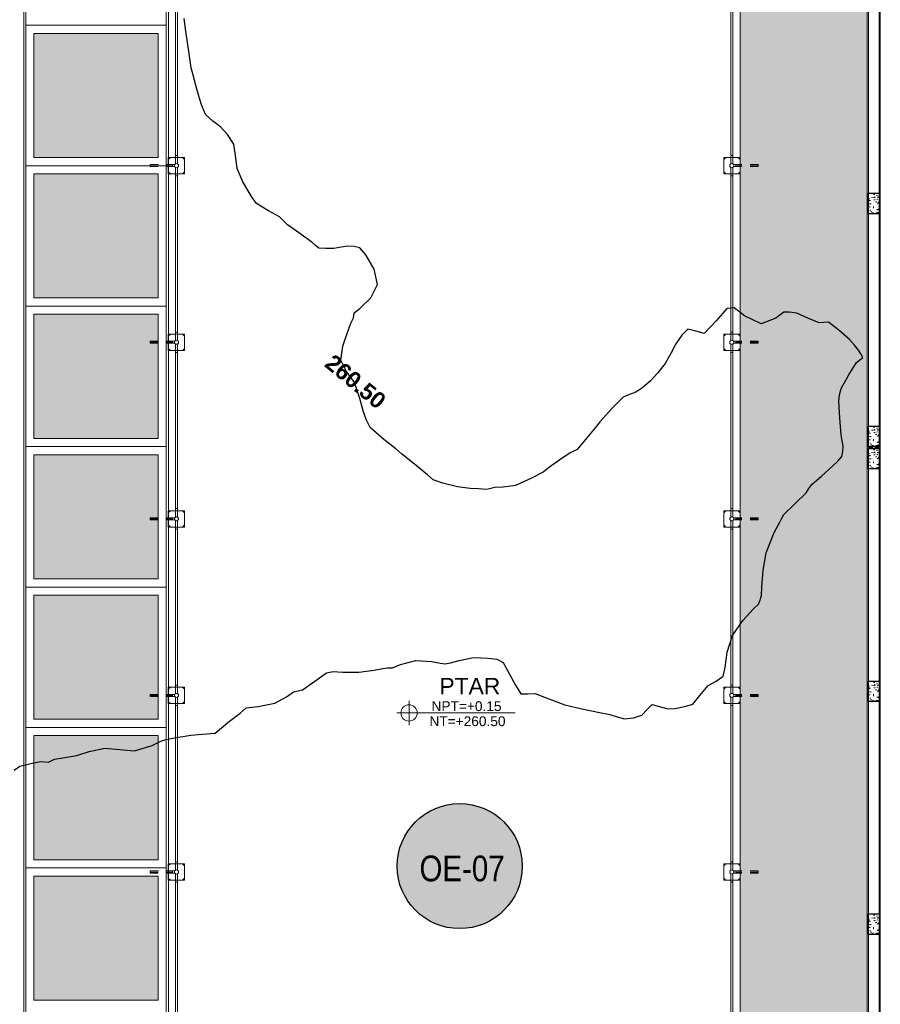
# Model space of a CAD drawing. Header units: millimetres. Extents: x -8931983 to 9630244, y 4 to 18563053.
# Tile 203 of 256: x 349151 to 349162, y 9281964 to 9281976. Entities that reach past the tile are written whole.
import ezdxf

# ---------------------------------------------------------------- set-up
doc = ezdxf.new("R2010")
doc.units = ezdxf.units.MM
doc.linetypes.add('CONTINUA', pattern=[0])
doc.linetypes.add('RAYITAS', pattern=[0.375, 0.25, -0.125])
for name, color, linetype, lineweight in [('.', 7, 'Continuous', 0), ('0_ CUNETAS', 151, 'Continuous', 5), ('13.-ALE_PRESENTACION', 7, 'Continuous', 0), ('2', 30, 'Continuous', 13), ('Cerco Perimetrico', 151, 'Continuous', 18), ('CUNETAS', 5, 'Continuous', 0), ('G-ANNO-DIMS', 7, 'Continuous', 5), ('HIERVA', 108, 'Continuous', 0), ('JUNTAS DE DILATACIÓN', 160, 'CONTINUA', 9), ('MALLA TUB', 2, 'Continuous', 5), ('TARRAJEO', 32, 'Continuous', 0), ('TEXTO AMBIENTES', 7, 'Continuous', 30), ('vereda', 254, 'Continuous', 5)]:
    doc.layers.add(name, color=color, linetype=linetype, lineweight=lineweight)
for name, color, linetype, lineweight, true_color in [('0_COLUMNA ACHURADO', 250, 'Continuous', 0, 0x363636), ('0_PISOS', 252, 'Continuous', 0, 0x8a8a8a), ('PISO Cemento pulido', 254, 'Continuous', 5, 0xd1d1d1)]:
    doc.layers.add(name, color=color, linetype=linetype, lineweight=lineweight, true_color=true_color)
for name, color, linetype in [('A-PUERTAS', 1, 'Continuous'), ('C-TOPO', 7, 'Continuous'), ('C-TOPO-TEXT', 7, 'Continuous'), ('COLUMNA T.E', 6, 'Continuous'), ('LCOTAS', 7, 'Continuous')]:
    doc.layers.add(name, color=color, linetype=linetype)
doc.styles.add('Arial_1', font='arial.ttf', dxfattribs={"height": 0.15})
doc.styles.add('Cota B', font='swissck.ttf')
doc.styles.get("Standard").update_dxf_attribs({"font": 'arial.ttf'})

# ---------------------------------------------------------------- blocks, each defined once
blk = doc.blocks.new('topooooo')
at = {"layer": 'C-TOPO', "color": 252, "linetype": 'Continuous', "lineweight": 25, "true_color": 0x939598, "elevation": 2.118, "flags": 128}
blk.add_lwpolyline([(-105.713, -168.232), (-105.69, -168.152), (-105.606, -168.039), (-105.528, -167.944), (-105.453, -167.889), (-105.416, -167.814), (-105.348, -167.737), (-105.236, -167.606), (-105.15, -167.472), (-105.028, -167.316), (-104.876, -167.214), (-104.73, -167.112), (-104.605, -166.923), (-104.555, -166.814), (-104.528, -166.769), (-104.453, -166.678), (-104.319, -166.523), (-104.183, -166.388), (-104.106, -166.314), (-104.096, -166.246), (-104.063, -166.091), (-104.028, -165.931), (-104.02, -165.881), (-104.01, -165.832), (-103.908, -165.725), (-103.776, -165.566), (-103.717, -165.416), (-103.688, -165.314), (-103.653, -165.268), (-103.619, -165.223), (-103.572, -165.047), (-103.528, -164.877), (-103.474, -164.814), (-103.379, -164.742), (-103.226, -164.616), (-103.097, -164.478), (-103.028, -164.397), (-102.99, -164.352), (-102.945, -164.314), (-102.893, -164.218), (-102.779, -164.063), (-102.624, -163.949), (-102.528, -163.897), (-102.476, -163.866), (-102.433, -163.814), (-102.372, -163.725), (-102.258, -163.584), (-102.118, -163.476), (-102.028, -163.419), (-101.942, -163.4), (-101.838, -163.442), (-101.648, -163.52), (-101.528, -163.558), (-101.463, -163.506), (-101.398, -163.444), (-101.26, -163.4), (-101.028, -163.319), (-100.837, -163.226), (-100.641, -163.12), (-100.528, -163.059), (-100.44, -163.025), (-100.356, -162.986), (-100.28, -162.904), (-100.22, -162.814), (-100.216, -162.722), (-100.207, -162.635), (-100.121, -162.594), (-100.028, -162.557), (-99.964, -162.494), (-99.91, -162.432), (-99.864, -162.374), (-99.826, -162.314), (-99.826, -162.178), (-99.826, -162.016), (-99.787, -161.914), (-99.758, -161.814), (-99.808, -161.717), (-99.906, -161.555), (-99.987, -161.355), (-100.009, -161.133), (-99.997, -160.939), (-99.987, -160.855), (-99.999, -160.814), (-100.002, -160.807), (-100.017, -160.775), (-100.028, -160.752), (-100.087, -160.672), (-100.207, -160.5), (-100.314, -160.314), (-100.396, -160.059), (-100.426, -159.916), (-100.439, -159.865), (-100.449, -159.814), (-100.429, -159.626), (-100.407, -159.435), (-100.413, -159.374), (-100.418, -159.314), (-100.392, -159.152), (-100.365, -158.977), (-100.355, -158.89), (-100.352, -158.814), (-100.383, -158.759), (-100.42, -158.706), (-100.472, -158.662), (-100.528, -158.616), (-100.671, -158.468), (-100.815, -158.314), (-100.857, -158.248), (-100.892, -158.178), (-100.925, -157.99), (-100.949, -157.814), (-100.93, -157.716), (-100.976, -157.696), (-101.028, -157.68), (-101.102, -157.664), (-101.194, -157.648), (-101.369, -157.644), (-101.528, -157.648), (-101.57, -157.688), (-101.611, -157.731), (-101.755, -157.774), (-101.896, -157.814), (-101.978, -157.864), (-102.028, -157.906), (-102.057, -158.024), (-102.151, -158.191), (-102.369, -158.244), (-102.528, -158.25), (-102.592, -158.314), (-102.595, -158.509), (-102.615, -158.727), (-102.707, -158.771), (-102.798, -158.814), (-102.81, -158.917), (-102.798, -159.044), (-102.774, -159.168), (-102.748, -159.314), (-102.742, -159.466), (-102.748, -159.594), (-102.77, -159.716), (-102.797, -159.814), (-102.841, -159.887), (-102.882, -159.96), (-102.896, -160.143), (-102.903, -160.314), (-102.905, -160.375), (-102.906, -160.436), (-102.906, -160.628), (-102.906, -160.814), (-102.943, -160.899), (-102.985, -161.046), (-103.028, -161.194), (-103.039, -161.243), (-103.05, -161.292), (-103.112, -161.442), (-103.207, -161.635), (-103.311, -161.746), (-103.386, -161.814), (-103.416, -161.855), (-103.447, -161.895), (-103.487, -161.926), (-103.528, -161.956), (-103.61, -162.015), (-103.743, -162.099), (-103.91, -162.177), (-104.028, -162.224), (-104.12, -162.222), (-104.324, -162.222), (-104.528, -162.222), (-104.62, -162.222), (-104.805, -162.228), (-105.028, -162.222), (-105.128, -162.177), (-105.225, -162.117), (-105.352, -162.027), (-105.528, -161.918), (-105.69, -161.875), (-105.831, -161.814), (-105.923, -161.665), (-105.997, -161.477), (-106.028, -161.38), (-106.043, -161.314), (-106.076, -161.266), (-106.057, -161.178), (-106.036, -160.993), (-106.076, -160.814), (-106.228, -160.696), (-106.419, -160.627), (-106.528, -160.605), (-106.594, -160.638), (-106.657, -160.685), (-106.711, -160.747), (-106.769, -160.814), (-106.845, -160.88), (-106.912, -160.93), (-106.969, -160.93), (-107.028, -160.926), (-107.207, -160.939), (-107.391, -160.951), (-107.46, -160.945), (-107.528, -160.941), (-107.68, -160.969), (-107.848, -160.994), (-107.939, -160.972), (-108.028, -160.941), (-108.147, -160.896), (-108.307, -160.814), (-108.424, -160.705), (-108.528, -160.612), (-108.661, -160.57), (-108.789, -160.553), (-108.91, -160.558), (-109.028, -160.553), (-109.148, -160.486), (-109.304, -160.38), (-109.397, -160.314), (-109.463, -160.27), (-109.528, -160.224), (-109.655, -160.109), (-109.863, -159.918), (-109.975, -159.814)], dxfattribs=at)
at = {"layer": 'C-TOPO-TEXT', "color": 252, "linetype": 'Continuous', "lineweight": -3, "true_color": 0x939598, "insert": (-105.525, -161.903, 2.118), "char_height": 0.2, "attachment_point": 5, "line_spacing_factor": 0.5}
blk.add_mtext('{\\fArial|b1|i0|c0|p34;260.50}', dxfattribs=at)
blk = doc.blocks.new('Cotas de elevación - M_Cota de elevación - Destino rellenado-517392-Nivel 1')
at = {"layer": 'G-ANNO-DIMS'}
for p, q in [((0, -0.0015), (0, 0.0015)), ((-0.0015, 0), (0.013, 0))]:
    blk.add_line(p, q, dxfattribs=at)
blk.add_circle((0, 0), 0.001, dxfattribs=at)
blk = doc.blocks.new('red drenaje')
at = {"layer": '0_ CUNETAS', "lineweight": 0}
blk.add_line((0.4, 70.003), (0.4, 38.673), dxfattribs=at)
blk = doc.blocks.new('PTAR CERCO')
at = {"layer": '2'}
for points in [[(3099.326, 2009.013), (3099.526, 2009.013), (3099.526, 2009.213), (3099.326, 2009.213)], [(3106.326, 2009.013), (3106.126, 2009.013), (3106.126, 2009.213), (3106.326, 2009.213)], [(3099.326, 2006.851), (3099.526, 2006.851), (3099.526, 2007.051), (3099.326, 2007.051)], [(3106.326, 2006.851), (3106.126, 2006.851), (3106.126, 2007.051), (3106.326, 2007.051)], [(3099.326, 2004.688), (3099.526, 2004.688), (3099.526, 2004.888), (3099.326, 2004.888)], [(3106.326, 2004.688), (3106.126, 2004.688), (3106.126, 2004.888), (3106.326, 2004.888)], [(3099.326, 2002.526), (3099.526, 2002.526), (3099.526, 2002.726), (3099.326, 2002.726)], [(3106.326, 2002.526), (3106.126, 2002.526), (3106.126, 2002.726), (3106.326, 2002.726)], [(3099.326, 2000.363), (3099.526, 2000.363), (3099.526, 2000.563), (3099.326, 2000.563)], [(3106.326, 2000.363), (3106.126, 2000.363), (3106.126, 2000.563), (3106.326, 2000.563)]]:
    blk.add_lwpolyline(points, close=True, dxfattribs=at)
for points in [[(3099.326, 2009.188), (3099.351, 2009.213)], [(3099.526, 2009.188), (3099.501, 2009.213)], [(3106.126, 2009.188), (3106.151, 2009.213)], [(3106.326, 2009.188), (3106.301, 2009.213)], [(3099.326, 2009.038), (3099.351, 2009.013)], [(3099.526, 2009.038), (3099.501, 2009.013)], [(3106.126, 2009.038), (3106.151, 2009.013)], [(3106.326, 2009.038), (3106.301, 2009.013)], [(3099.326, 2007.026), (3099.351, 2007.051)], [(3099.526, 2007.026), (3099.501, 2007.051)], [(3106.126, 2007.026), (3106.151, 2007.051)], [(3106.326, 2007.026), (3106.301, 2007.051)], [(3099.326, 2006.876), (3099.351, 2006.851)], [(3099.526, 2006.876), (3099.501, 2006.851)], [(3106.126, 2006.876), (3106.151, 2006.851)], [(3106.326, 2006.876), (3106.301, 2006.851)], [(3099.326, 2004.863), (3099.351, 2004.888)], [(3099.526, 2004.863), (3099.501, 2004.888)], [(3106.126, 2004.863), (3106.151, 2004.888)], [(3106.326, 2004.863), (3106.301, 2004.888)], [(3099.326, 2004.713), (3099.351, 2004.688)], [(3099.526, 2004.713), (3099.501, 2004.688)], [(3106.126, 2004.713), (3106.151, 2004.688)], [(3106.326, 2004.713), (3106.301, 2004.688)], [(3099.326, 2002.701), (3099.351, 2002.726)], [(3099.526, 2002.701), (3099.501, 2002.726)], [(3106.126, 2002.701), (3106.151, 2002.726)], [(3106.326, 2002.701), (3106.301, 2002.726)], [(3099.326, 2002.551), (3099.351, 2002.526)], [(3099.526, 2002.551), (3099.501, 2002.526)], [(3106.126, 2002.551), (3106.151, 2002.526)], [(3106.326, 2002.551), (3106.301, 2002.526)], [(3099.326, 2000.538), (3099.351, 2000.563)], [(3099.526, 2000.538), (3099.501, 2000.563)], [(3106.126, 2000.538), (3106.151, 2000.563)], [(3106.326, 2000.538), (3106.301, 2000.563)], [(3099.326, 2000.388), (3099.351, 2000.363)], [(3099.526, 2000.388), (3099.501, 2000.363)], [(3106.126, 2000.388), (3106.151, 2000.363)], [(3106.326, 2000.388), (3106.301, 2000.363)]]:
    blk.add_lwpolyline(points, dxfattribs=at)
at = {"layer": 'A-PUERTAS', "color": 1, "linetype": 'RAYITAS', "lineweight": 0, "ltscale": 0.3}
for p, q in [((3099.103, 2009.113), (3099.376, 2009.113)), ((3106.549, 2009.113), (3106.276, 2009.113)), ((3099.103, 2006.951), (3099.376, 2006.951)), ((3106.549, 2006.951), (3106.276, 2006.951)), ((3099.103, 2004.788), (3099.376, 2004.788)), ((3106.549, 2004.788), (3106.276, 2004.788)), ((3099.103, 2002.626), (3099.376, 2002.626)), ((3106.549, 2002.626), (3106.276, 2002.626)), ((3099.103, 2000.463), (3099.376, 2000.463)), ((3106.549, 2000.463), (3106.276, 2000.463))]:
    blk.add_line(p, q, dxfattribs=at)
for points in [[(3099.405, 2009.126), (3099.103, 2009.126)], [(3099.103, 2009.126), (3099.103, 2009.101)], [(3099.103, 2009.101), (3099.405, 2009.101)], [(3106.248, 2009.126), (3106.549, 2009.126)], [(3106.549, 2009.101), (3106.248, 2009.101)], [(3106.549, 2009.126), (3106.549, 2009.101)], [(3099.103, 2006.963), (3099.103, 2006.938)], [(3099.405, 2006.963), (3099.103, 2006.963)], [(3099.103, 2006.938), (3099.405, 2006.938)], [(3106.248, 2006.963), (3106.549, 2006.963)], [(3106.549, 2006.938), (3106.248, 2006.938)], [(3106.549, 2006.963), (3106.549, 2006.938)], [(3099.103, 2004.801), (3099.103, 2004.776)], [(3099.405, 2004.801), (3099.103, 2004.801)], [(3099.103, 2004.776), (3099.405, 2004.776)], [(3106.248, 2004.801), (3106.549, 2004.801)], [(3106.549, 2004.776), (3106.248, 2004.776)], [(3106.549, 2004.801), (3106.549, 2004.776)], [(3099.405, 2002.638), (3099.103, 2002.638)], [(3099.103, 2002.638), (3099.103, 2002.613)], [(3099.103, 2002.613), (3099.405, 2002.613)], [(3106.248, 2002.638), (3106.549, 2002.638)], [(3106.549, 2002.613), (3106.248, 2002.613)], [(3106.549, 2002.638), (3106.549, 2002.613)], [(3099.405, 2000.476), (3099.103, 2000.476)], [(3099.103, 2000.476), (3099.103, 2000.451)], [(3099.103, 2000.451), (3099.405, 2000.451)], [(3106.248, 2000.476), (3106.549, 2000.476)], [(3106.549, 2000.451), (3106.248, 2000.451)], [(3106.549, 2000.476), (3106.549, 2000.451)]]:
    blk.add_lwpolyline(points, dxfattribs=at)
at = {"layer": 'MALLA TUB', "color": 251, "true_color": 0x636466}
for p, q in [((3099.439, 2009.238), (3099.414, 2009.238)), ((3106.214, 2009.238), (3106.239, 2009.238)), ((3099.439, 2008.988), (3099.414, 2008.988)), ((3106.214, 2008.988), (3106.239, 2008.988)), ((3099.439, 2007.076), (3099.414, 2007.076)), ((3106.214, 2007.076), (3106.239, 2007.076)), ((3099.439, 2006.826), (3099.414, 2006.826)), ((3106.214, 2006.826), (3106.239, 2006.826)), ((3099.439, 2004.913), (3099.414, 2004.913)), ((3106.214, 2004.913), (3106.239, 2004.913)), ((3099.439, 2004.663), (3099.414, 2004.663)), ((3106.214, 2004.663), (3106.239, 2004.663)), ((3099.439, 2002.751), (3099.414, 2002.751)), ((3106.214, 2002.751), (3106.239, 2002.751)), ((3099.439, 2002.501), (3099.414, 2002.501)), ((3106.214, 2002.501), (3106.239, 2002.501)), ((3099.439, 2000.588), (3099.414, 2000.588)), ((3106.214, 2000.588), (3106.239, 2000.588)), ((3099.439, 2000.338), (3099.414, 2000.338)), ((3106.214, 2000.338), (3106.239, 2000.338))]:
    blk.add_line(p, q, dxfattribs=at)
for points in [[(3099.414, 2009.135), (3099.414, 2011.254)], [(3099.439, 2009.135), (3099.439, 2011.254)], [(3106.214, 2009.135), (3106.214, 2011.254)], [(3106.239, 2009.135), (3106.239, 2011.254)], [(3099.405, 2009.101), (3099.376, 2009.101), (3099.376, 2009.126), (3099.405, 2009.126)], [(3099.414, 2006.972), (3099.414, 2009.091)], [(3099.439, 2006.972), (3099.439, 2009.091)], [(3106.214, 2006.972), (3106.214, 2009.091)], [(3106.239, 2006.972), (3106.239, 2009.091)], [(3106.248, 2009.101), (3106.276, 2009.101), (3106.276, 2009.126), (3106.248, 2009.126)], [(3099.405, 2006.938), (3099.376, 2006.938), (3099.376, 2006.963), (3099.405, 2006.963)], [(3099.414, 2004.81), (3099.414, 2006.929)], [(3099.439, 2004.81), (3099.439, 2006.929)], [(3106.214, 2004.81), (3106.214, 2006.929)], [(3106.239, 2004.81), (3106.239, 2006.929)], [(3106.248, 2006.938), (3106.276, 2006.938), (3106.276, 2006.963), (3106.248, 2006.963)], [(3099.405, 2004.776), (3099.376, 2004.776), (3099.376, 2004.801), (3099.405, 2004.801)], [(3099.414, 2002.647), (3099.414, 2004.766)], [(3099.439, 2002.647), (3099.439, 2004.766)], [(3106.214, 2002.647), (3106.214, 2004.766)], [(3106.239, 2002.647), (3106.239, 2004.766)], [(3106.248, 2004.776), (3106.276, 2004.776), (3106.276, 2004.801), (3106.248, 2004.801)], [(3099.405, 2002.613), (3099.376, 2002.613), (3099.376, 2002.638), (3099.405, 2002.638)], [(3099.414, 2000.485), (3099.414, 2002.604)], [(3099.439, 2000.485), (3099.439, 2002.604)], [(3106.214, 2000.485), (3106.214, 2002.604)], [(3106.239, 2000.485), (3106.239, 2002.604)], [(3106.248, 2002.613), (3106.276, 2002.613), (3106.276, 2002.638), (3106.248, 2002.638)], [(3099.405, 2000.451), (3099.376, 2000.451), (3099.376, 2000.476), (3099.405, 2000.476)], [(3099.414, 1998.322), (3099.414, 2000.441)], [(3099.439, 1998.322), (3099.439, 2000.441)], [(3106.214, 1998.322), (3106.214, 2000.441)], [(3106.239, 1998.322), (3106.239, 2000.441)], [(3106.248, 2000.451), (3106.276, 2000.451), (3106.276, 2000.476), (3106.248, 2000.476)]]:
    blk.add_lwpolyline(points, dxfattribs=at)
for centre in [(3099.426, 2009.113), (3106.226, 2009.113), (3099.426, 2006.951), (3106.226, 2006.951), (3099.426, 2004.788), (3106.226, 2004.788), (3099.426, 2002.626), (3106.226, 2002.626), (3099.426, 2000.463), (3106.226, 2000.463)]:
    blk.add_circle(centre, 0.025, dxfattribs=at)

msp = doc.modelspace()

# ---------------------------------------------------------------- hatches: boundary and pattern name
at = {"layer": '.', "true_color": 0xadddf7, "transparency": 33554572}
h = msp.add_hatch(color=141, dxfattribs=at)
h.dxf.hatch_style = 1
h.paths.add_polyline_path([(349161.92152, 9281970.78139), (349161.92152, 9281970.80639), (349161.76152, 9281970.80639), (349161.76152, 9281970.78139)])
at = {"lineweight": 30, "true_color": 0xadddf7}
h = msp.add_hatch(color=141, dxfattribs=at)
h.dxf.hatch_style = 1
edge = h.paths.add_edge_path()
edge.add_arc((349156.77209, 9281965.66676), 0.76568, 0, 360)
at = {"layer": '0_COLUMNA ACHURADO'}
h = msp.add_hatch(dxfattribs=at)
h.set_pattern_fill('AR-CONC', color=256, scale=0.00088, angle=180)
h.set_pattern_definition([(229.9999995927, (9631079.37741, 8932852.85994), (-0.1603225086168, 0.014026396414), [0.016764, -0.184404]), (174.9999995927, (9631079.37741, 8932852.85994), (0.0310142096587, -0.1681300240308), [0.0134112, -0.1475237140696]), (280.4514442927, (9631079.36405, 8932852.86111), (-0.129308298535, -0.1541036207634), [0.014247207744, -0.156719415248]), (226.1841995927, (9631079.37741, 8932852.81524), (-0.238549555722, 0.0369972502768), [0.025146, -0.276606]), (276.6355572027, (9631079.35753, 8932852.81832), (-0.2089156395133, -0.217734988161), [0.021370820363, -0.235079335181]), (171.1841507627, (9631079.37741, 8932852.81524), (-0.208915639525, -0.21773498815), [0.0201167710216, -0.2212845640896]), (200.9999995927, (9631079.35506, 8932852.82641), (-0.133420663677, 0.0899933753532), [0.016764, -0.184404]), (145.9999995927, (9631079.35506, 8932852.82641), (-0.0543857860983, -0.162085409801), [0.0134112, -0.1475232]), (251.4514445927, (9631079.34394, 8932852.83391), (-0.1878064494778, -0.0720920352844), [0.014247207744, -0.156719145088]), (217.49999959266, (9631079.377413, 8932852.85994), (-0.00271797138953, -0.07440843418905), [0, -0.14573504, 0, -0.1497584, 0, -0.148082]), (187.4999995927, (9631079.37741, 8932852.85994), (-0.05880130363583, -0.0881589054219), [0, -0.08538464, 0, -0.14238224, 0, -0.0564388]), (147.49999959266, (9631079.42726, 8932852.85994), (-0.119319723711, 0.00504129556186), [0, -0.05588, 0, -0.1743456, 0, -0.2313432]), (137.4999995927, (9631079.44961, 8932852.85994), (-0.1303536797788, -0.0223753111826), [0, -0.072644, 0, -0.11578336, 0, -0.1642872])])
h.paths.add_polyline_path([(349161.90652, 9281973.90639), (349161.77652, 9281973.90639), (349161.77652, 9281973.65639), (349161.90652, 9281973.65639)])
h = msp.add_hatch(dxfattribs=at)
h.set_pattern_fill('AR-CONC', color=256, scale=0.00088, angle=180)
h.set_pattern_definition([(229.9999995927, (9631079.37742, 8932850.00994), (-0.1603225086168, 0.014026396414), [0.016764, -0.184404]), (174.9999995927, (9631079.37742, 8932850.00994), (0.0310142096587, -0.1681300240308), [0.0134112, -0.1475237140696]), (280.4514442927, (9631079.36406, 8932850.01111), (-0.129308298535, -0.1541036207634), [0.014247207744, -0.156719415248]), (226.1841995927, (9631079.37742, 8932849.96524), (-0.238549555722, 0.0369972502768), [0.025146, -0.276606]), (276.6355572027, (9631079.35754, 8932849.96832), (-0.2089156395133, -0.217734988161), [0.021370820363, -0.235079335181]), (171.1841507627, (9631079.37742, 8932849.96524), (-0.208915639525, -0.21773498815), [0.0201167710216, -0.2212845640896]), (200.9999995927, (9631079.35506, 8932849.97641), (-0.133420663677, 0.0899933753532), [0.016764, -0.184404]), (145.9999995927, (9631079.35506, 8932849.97641), (-0.0543857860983, -0.162085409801), [0.0134112, -0.1475232]), (251.4514445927, (9631079.34395, 8932849.98391), (-0.1878064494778, -0.0720920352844), [0.014247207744, -0.156719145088]), (217.49999959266, (9631079.377417, 8932850.00994), (-0.00271797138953, -0.07440843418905), [0, -0.14573504, 0, -0.1497584, 0, -0.148082]), (187.4999995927, (9631079.37742, 8932850.00994), (-0.05880130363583, -0.0881589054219), [0, -0.08538464, 0, -0.14238224, 0, -0.0564388]), (147.49999959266, (9631079.42726, 8932850.00994), (-0.119319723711, 0.00504129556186), [0, -0.05588, 0, -0.1743456, 0, -0.2313432]), (137.4999995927, (9631079.44961, 8932850.00994), (-0.1303536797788, -0.0223753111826), [0, -0.072644, 0, -0.11578336, 0, -0.1642872])])
h.paths.add_polyline_path([(349161.90652, 9281971.05639), (349161.77652, 9281971.05639), (349161.77652, 9281970.80639), (349161.90652, 9281970.80639)])
h = msp.add_hatch(dxfattribs=at)
h.set_pattern_fill('AR-CONC', color=256, scale=0.00088, angle=180)
h.set_pattern_definition([(229.9999995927, (9631079.37741, 8932849.73494), (-0.1603225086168, 0.014026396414), [0.016764, -0.184404]), (174.9999995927, (9631079.37741, 8932849.73494), (0.0310142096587, -0.1681300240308), [0.0134112, -0.1475237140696]), (280.4514442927, (9631079.36405, 8932849.73611), (-0.129308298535, -0.1541036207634), [0.014247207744, -0.156719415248]), (226.1841995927, (9631079.37741, 8932849.69024), (-0.238549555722, 0.0369972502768), [0.025146, -0.276606]), (276.6355572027, (9631079.35753, 8932849.69332), (-0.2089156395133, -0.217734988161), [0.021370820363, -0.235079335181]), (171.1841507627, (9631079.37741, 8932849.69024), (-0.208915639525, -0.21773498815), [0.0201167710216, -0.2212845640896]), (200.9999995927, (9631079.35506, 8932849.70141), (-0.133420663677, 0.0899933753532), [0.016764, -0.184404]), (145.9999995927, (9631079.35506, 8932849.70141), (-0.0543857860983, -0.162085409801), [0.0134112, -0.1475232]), (251.4514445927, (9631079.34394, 8932849.70891), (-0.1878064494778, -0.0720920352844), [0.014247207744, -0.156719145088]), (217.49999959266, (9631079.377413, 8932849.73494), (-0.00271797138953, -0.07440843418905), [0, -0.14573504, 0, -0.1497584, 0, -0.148082]), (187.4999995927, (9631079.37741, 8932849.73494), (-0.05880130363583, -0.0881589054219), [0, -0.08538464, 0, -0.14238224, 0, -0.0564388]), (147.49999959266, (9631079.42726, 8932849.73494), (-0.119319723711, 0.00504129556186), [0, -0.05588, 0, -0.1743456, 0, -0.2313432]), (137.4999995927, (9631079.44961, 8932849.73494), (-0.1303536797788, -0.0223753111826), [0, -0.072644, 0, -0.11578336, 0, -0.1642872])])
h.paths.add_polyline_path([(349161.90652, 9281970.78139), (349161.77652, 9281970.78139), (349161.77652, 9281970.53139), (349161.90652, 9281970.53139)])
h = msp.add_hatch(dxfattribs=at)
h.set_pattern_fill('AR-CONC', color=256, scale=0.00088, angle=180)
h.set_pattern_definition([(229.9999995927, (9631079.37741, 8932846.88494), (-0.1603225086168, 0.014026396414), [0.016764, -0.184404]), (174.9999995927, (9631079.37741, 8932846.88494), (0.0310142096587, -0.1681300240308), [0.0134112, -0.1475237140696]), (280.4514442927, (9631079.36405, 8932846.88611), (-0.129308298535, -0.1541036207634), [0.014247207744, -0.156719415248]), (226.1841995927, (9631079.37741, 8932846.84024), (-0.238549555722, 0.0369972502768), [0.025146, -0.276606]), (276.6355572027, (9631079.35753, 8932846.84332), (-0.2089156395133, -0.217734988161), [0.021370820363, -0.235079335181]), (171.1841507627, (9631079.37741, 8932846.84024), (-0.208915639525, -0.21773498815), [0.0201167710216, -0.2212845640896]), (200.9999995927, (9631079.35506, 8932846.85141), (-0.133420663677, 0.0899933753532), [0.016764, -0.184404]), (145.9999995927, (9631079.35506, 8932846.85141), (-0.0543857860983, -0.162085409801), [0.0134112, -0.1475232]), (251.4514445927, (9631079.34394, 8932846.85891), (-0.1878064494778, -0.0720920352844), [0.014247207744, -0.156719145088]), (217.49999959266, (9631079.377413, 8932846.88494), (-0.00271797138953, -0.07440843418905), [0, -0.14573504, 0, -0.1497584, 0, -0.148082]), (187.4999995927, (9631079.37741, 8932846.88494), (-0.05880130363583, -0.0881589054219), [0, -0.08538464, 0, -0.14238224, 0, -0.0564388]), (147.49999959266, (9631079.42726, 8932846.88494), (-0.119319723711, 0.00504129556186), [0, -0.05588, 0, -0.1743456, 0, -0.2313432]), (137.4999995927, (9631079.44961, 8932846.88494), (-0.1303536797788, -0.0223753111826), [0, -0.072644, 0, -0.11578336, 0, -0.1642872])])
h.paths.add_polyline_path([(349161.90652, 9281967.93139), (349161.77652, 9281967.93139), (349161.77652, 9281967.68139), (349161.90652, 9281967.68139)])
h = msp.add_hatch(dxfattribs=at)
h.set_pattern_fill('AR-CONC', color=256, scale=0.00088, angle=180)
h.set_pattern_definition([(229.9999995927, (9631079.37741, 8932844.03494), (-0.1603225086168, 0.014026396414), [0.016764, -0.184404]), (174.9999995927, (9631079.37741, 8932844.03494), (0.0310142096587, -0.1681300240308), [0.0134112, -0.1475237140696]), (280.4514442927, (9631079.36405, 8932844.03611), (-0.129308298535, -0.1541036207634), [0.014247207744, -0.156719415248]), (226.1841995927, (9631079.37741, 8932843.99024), (-0.238549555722, 0.0369972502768), [0.025146, -0.276606]), (276.6355572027, (9631079.35753, 8932843.99332), (-0.2089156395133, -0.217734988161), [0.021370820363, -0.235079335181]), (171.1841507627, (9631079.37741, 8932843.99024), (-0.208915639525, -0.21773498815), [0.0201167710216, -0.2212845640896]), (200.9999995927, (9631079.35506, 8932844.00141), (-0.133420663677, 0.0899933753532), [0.016764, -0.184404]), (145.9999995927, (9631079.35506, 8932844.00141), (-0.0543857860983, -0.162085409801), [0.0134112, -0.1475232]), (251.4514445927, (9631079.34394, 8932844.00891), (-0.1878064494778, -0.0720920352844), [0.014247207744, -0.156719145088]), (217.49999959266, (9631079.377413, 8932844.03494), (-0.00271797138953, -0.07440843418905), [0, -0.14573504, 0, -0.1497584, 0, -0.148082]), (187.4999995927, (9631079.37741, 8932844.03494), (-0.05880130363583, -0.0881589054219), [0, -0.08538464, 0, -0.14238224, 0, -0.0564388]), (147.49999959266, (9631079.42726, 8932844.03494), (-0.119319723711, 0.00504129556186), [0, -0.05588, 0, -0.1743456, 0, -0.2313432]), (137.4999995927, (9631079.44961, 8932844.03494), (-0.1303536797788, -0.0223753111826), [0, -0.072644, 0, -0.11578336, 0, -0.1642872])])
h.paths.add_polyline_path([(349161.90652, 9281965.08139), (349161.77652, 9281965.08139), (349161.77652, 9281964.83139), (349161.90652, 9281964.83139)])
at = {"layer": 'HIERVA', "lineweight": 0, "true_color": 0x136734, "transparency": 33554610}
h = msp.add_hatch(dxfattribs=at)
h.set_pattern_fill('GRASS', color=116, scale=0.012, angle=-114.506506)
h.set_pattern_definition([(335.4934938, (343646.55733, 9280804.51346), (0.285509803, 0.1067107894), [0.05715, -0.373902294]), (290.493494, (343646.55733, 9280804.51346), (0.285509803, 0.10671079), [0.05715, -0.24765]), (20.493494, (343646.55733, 9280804.51346), (-0.10671079, 0.285509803), [0.05715, -0.24765])])
h.paths.add_polyline_path([(349092.70281, 9282027.10454), (349092.10269, 9282027.10454), (349092.13772, 9281918.00139), (349091.10404, 9281918.00139), (349091.04784, 9282031.21222), (349161.76152, 9282031.21222), (349161.76152, 9281923.00139), (349161.0004, 9281923.00139), (349161.0004, 9281955.09947), (349160.2045, 9281955.1014), (349160.20446, 9281956.81947), (349160.20455, 9281957.04444), (349160.20455, 9281978.66944), (349160.20455, 9281988.05646), (349160.08467, 9281988.05442), (349160.08467, 9282030.76942), (349092.68467, 9282030.76942), (349092.68467, 9282027.32949), (349092.70346, 9282027.32949)])
at = {"layer": 'JUNTAS DE DILATACIÓN'}
h = msp.add_hatch(dxfattribs=at)
h.set_pattern_fill('ANSI34', color=256, scale=0.0029, angle=270.093963)
h.set_pattern_definition([(315.0939632, (347628.77966, 9287557.727267), (0.03899999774, 0.03912812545), []), (315.0939632, (347628.779684, 9287557.714246), (0.03899999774, 0.03912812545), []), (315.0939632, (347628.779705, 9287557.701224), (0.03899999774, 0.03912812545), []), (315.0939632, (347628.779727, 9287557.688203), (0.03899999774, 0.03912812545), [])])
h.paths.add_polyline_path([(349161.92152, 9281970.78139), (349161.92152, 9281970.80639), (349161.76152, 9281970.80639), (349161.76152, 9281970.78139)])
at = {"layer": 'PISO Cemento pulido', "true_color": 0xdfe0e1, "transparency": 33554610}
for points in [[(349153.0797, 9281975.86449), (349151.5597, 9281975.86449), (349151.5597, 9281974.34449), (349153.0797, 9281974.34449)], [(349153.0797, 9281974.14449), (349151.5597, 9281974.14449), (349151.5597, 9281972.62449), (349153.0797, 9281972.62449)], [(349153.0797, 9281972.42449), (349151.5597, 9281972.42449), (349151.5597, 9281970.90449), (349153.0797, 9281970.90449)], [(349153.0797, 9281970.70449), (349151.5597, 9281970.70449), (349151.5597, 9281969.18449), (349153.0797, 9281969.18449)], [(349153.0797, 9281968.98449), (349151.5597, 9281968.98449), (349151.5597, 9281967.46449), (349153.0797, 9281967.46449)], [(349153.0797, 9281967.26449), (349151.5597, 9281967.26449), (349151.5597, 9281965.74449), (349153.0797, 9281965.74449)], [(349153.0797, 9281965.54449), (349151.5597, 9281965.54449), (349151.5597, 9281964.02449), (349153.0797, 9281964.02449)]]:
    msp.add_hatch(color=254, dxfattribs=at).paths.add_polyline_path(points)

# ---------------------------------------------------------------- linework, layer by layer
msp.add_circle((349156.77209, 9281965.66676), 0.76568)
at = {"layer": '0_PISOS'}
for points in [[(349151.5597, 9281974.34449), (349151.5597, 9281975.86449), (349153.0797, 9281975.86449), (349153.0797, 9281974.34449)], [(349151.5597, 9281972.62449), (349151.5597, 9281974.14449), (349153.0797, 9281974.14449), (349153.0797, 9281972.62449)], [(349151.5597, 9281970.90449), (349151.5597, 9281972.42449), (349153.0797, 9281972.42449), (349153.0797, 9281970.90449)], [(349151.5597, 9281969.18449), (349151.5597, 9281970.70449), (349153.0797, 9281970.70449), (349153.0797, 9281969.18449)], [(349151.5597, 9281967.46449), (349151.5597, 9281968.98449), (349153.0797, 9281968.98449), (349153.0797, 9281967.46449)], [(349151.5597, 9281965.74449), (349151.5597, 9281967.26449), (349153.0797, 9281967.26449), (349153.0797, 9281965.74449)], [(349151.5597, 9281964.02449), (349151.5597, 9281965.54449), (349153.0797, 9281965.54449), (349153.0797, 9281964.02449)]]:
    msp.add_lwpolyline(points, close=True, dxfattribs=at)
at = {"layer": 'Cerco Perimetrico'}
for p, q in [((349161.90652, 9281917.85639), (349161.90652, 9282031.35722)), ((349161.77652, 9281917.98639), (349161.77652, 9282031.22722))]:
    msp.add_line(p, q, dxfattribs=at)
at = {"layer": 'COLUMNA T.E', "lineweight": 30, "ltscale": 1.87}
for points in [[(349161.77652, 9281973.65639), (349161.77652, 9281973.90639), (349161.90652, 9281973.90639), (349161.90652, 9281973.65639)], [(349161.77652, 9281970.80639), (349161.77652, 9281971.05639), (349161.90652, 9281971.05639), (349161.90652, 9281970.80639)], [(349161.77652, 9281970.53139), (349161.77652, 9281970.78139), (349161.90652, 9281970.78139), (349161.90652, 9281970.53139)], [(349161.77652, 9281967.68139), (349161.77652, 9281967.93139), (349161.90652, 9281967.93139), (349161.90652, 9281967.68139)], [(349161.77652, 9281964.83139), (349161.77652, 9281965.08139), (349161.90652, 9281965.08139), (349161.90652, 9281964.83139)]]:
    msp.add_lwpolyline(points, close=True, dxfattribs=at)
at = {"layer": 'JUNTAS DE DILATACIÓN'}
msp.add_lwpolyline([(349161.92152, 9281970.78139), (349161.92152, 9281970.80639), (349161.76152, 9281970.80639), (349161.76152, 9281970.78139)], close=True, dxfattribs=at)
at = {"layer": 'TARRAJEO'}
for p, q in [((349161.92152, 9281917.84139), (349161.92152, 9282031.37222)), ((349161.76152, 9281918.00139), (349161.76152, 9282031.21222))]:
    msp.add_line(p, q, dxfattribs=at)
at = {"layer": 'vereda'}
for p, q in [((349151.4597, 9281988.00449), (349151.4597, 9281955.09947)), ((349153.1797, 9281988.00449), (349153.1797, 9281955.09947)), ((349151.4597, 9281975.96449), (349153.1797, 9281975.96449)), ((349151.4597, 9281974.24449), (349153.1797, 9281974.24449)), ((349151.4597, 9281972.52449), (349153.1797, 9281972.52449)), ((349151.4597, 9281970.80449), (349153.1797, 9281970.80449)), ((349151.4597, 9281969.08449), (349153.1797, 9281969.08449)), ((349151.4597, 9281967.36449), (349153.1797, 9281967.36449)), ((349151.4597, 9281965.64449), (349153.1797, 9281965.64449))]:
    msp.add_line(p, q, dxfattribs=at)
at = {"layer": 'vereda', "elevation": -4.39971}
msp.add_lwpolyline([(349092.70281, 9282027.10454), (349092.10269, 9282027.10454), (349092.13772, 9281918.00139), (349091.10404, 9281918.00139), (349091.04784, 9282031.21222), (349161.76152, 9282031.21222), (349161.76152, 9281923.00139), (349161.0004, 9281923.00139), (349161.0004, 9281955.09947), (349160.20446, 9281955.09947), (349160.20455, 9281956.81947), (349160.20455, 9281957.04444), (349160.20454, 9281978.66944), (349160.20455, 9281988.05646), (349160.08467, 9281988.05442), (349160.08467, 9282030.76942), (349092.68467, 9282030.76942), (349092.68467, 9282027.32949), (349092.70346, 9282027.32949), (349092.70281, 9282027.10454)], dxfattribs=at)
at = {"layer": 'vereda'}
msp.add_lwpolyline([(349153.2047, 9281978.66945), (349160.20455, 9281978.66944), (349160.20455, 9281956.84447), (349153.2047, 9281956.84447)], close=True, dxfattribs=at)

# ---------------------------------------------------------------- block references
at = {"layer": 'CUNETAS', "color": 84, "lineweight": 30}
msp.add_blockref('red drenaje', (349151.0347, 9281918.00139), dxfattribs=at)
at = {"layer": 'LCOTAS', "color": 1}
msp.add_blockref('PTAR CERCO', (346053.8783, 9279965.13142), dxfattribs=at)
at = {"layer": 'TEXTO AMBIENTES', "xscale": 99.99999999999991, "yscale": 99.99999999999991, "zscale": 99.99999999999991}
msp.add_blockref('Cotas de elevación - M_Cota de elevación - Destino rellenado-517392-Nivel 1', (349156.15122, 9281967.54235), dxfattribs=at)
at = {"layer": 'vereda', "rotation": 320.4010421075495}
msp.add_blockref('topooooo', (349340.00467, 9282029.08654, 261.841), dxfattribs=at)

# ---------------------------------------------------------------- texts
at = {"layer": '13.-ALE_PRESENTACION', "style": 'Cota B'}
msp.add_text('OE-07', height=0.315, dxfattribs=at).set_placement((349156.27935, 9281965.48078))
at = {"layer": 'TEXTO AMBIENTES', "insert": (349155.7212, 9281967.97142), "char_height": 0.2, "width": 2.3498984, "attachment_point": 1, "style": 'Arial_1'}
msp.add_mtext('\\pxqc;PTAR', dxfattribs=at)
at = {"layer": 'TEXTO AMBIENTES', "char_height": 0.12, "width": 0.9021419, "attachment_point": 1, "line_spacing_factor": 0.941778, "style": 'Arial_1'}
for s, insert in [('NPT=+0.15', (349156.42694, 9281967.68575)), ('NT=+260.50', (349156.40112, 9281967.50113))]:
    msp.add_mtext(s, dxfattribs=dict(at, insert=insert))

doc.saveas('drawing.dxf')
